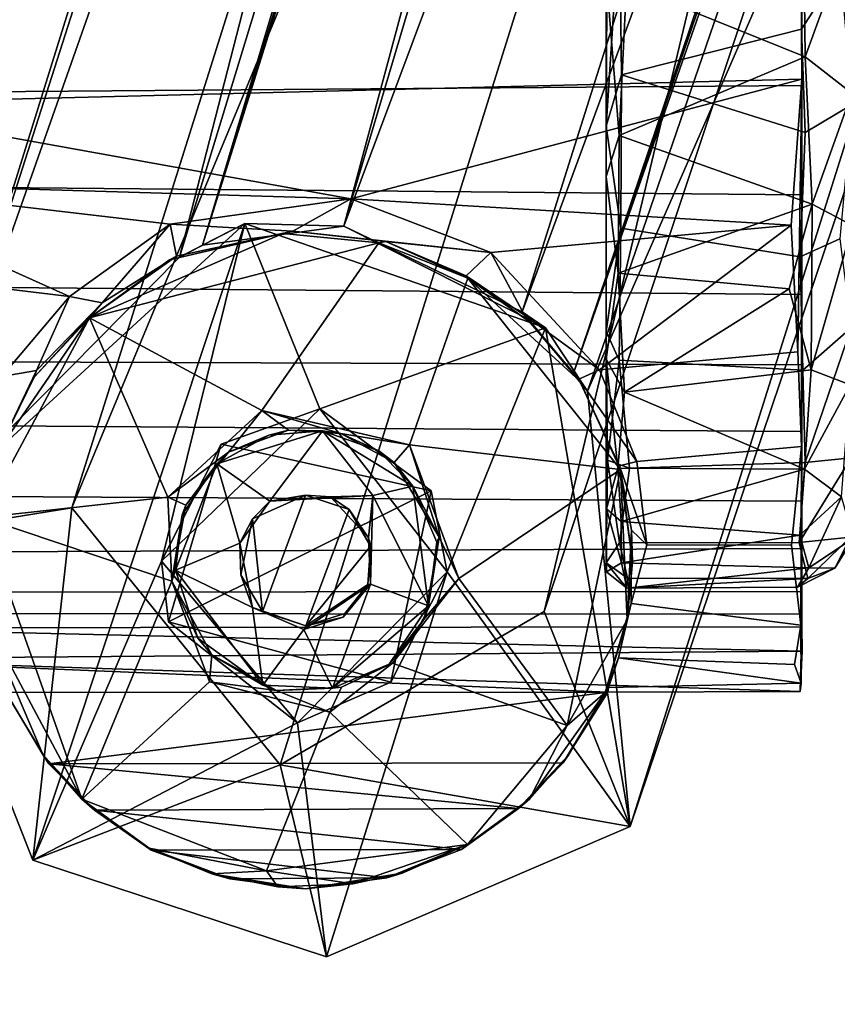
# Model space of a CAD drawing. Header units: millimetres. Extents: x -367 to 317, y -615 to 392.
# Tile 5 of 191: x -117 to -85, y -341 to -303. Entities that reach past the tile are written whole.
import ezdxf

# ---------------------------------------------------------------- set-up
doc = ezdxf.new("R2010")
doc.units = ezdxf.units.MM
doc.layers.add('Fbx_Root', color=7, linetype='Continuous', true_color=0x000000)
doc.styles.add('Default', font='arial.ttf')
doc.dimstyles.new('Default', dxfattribs={"dimscale": 10, "dimtxt": 2.5, "dimasz": 3, "dimexe": 1, "dimexo": 0.5, "dimgap": 0.8, "dimtad": 1, "dimtoh": 1, "dimzin": 1, "dimdsep": 46, "dimtxsty": 'Default', "dimcen": 2.5, "dimadec": 1, "dimazin": 1, "dimtfac": 1, "dimtdec": 4, "dimtix": 1, "dimtofl": 0, "dimtmove": 1, "dimatfit": 3, "dimfxl": 1, "dimtolj": 1, "dimtzin": 1, "dimarcsym": 0})

# ---------------------------------------------------------------- blocks, each defined once
blk = doc.blocks.new('*D1')
at = {"layer": 'Defpoints', "color": 0}
for p in [(-317.816, 295.28), (317.184, 295.28), (-317.816, -604.775)]:
    blk.add_point(p, dxfattribs=at)
at = {"layer": 'Fbx_Root', "color": 0, "lineweight": -2}
for p, q in [((-317.816, 290.28), (-317.816, -614.775)), ((317.184, 290.28), (317.184, -614.775)), ((287.184, -604.775), (-287.816, -604.775))]:
    blk.add_line(p, q, dxfattribs=at)
at = {"layer": 'Fbx_Root', "color": 0}
for points in [[(-287.816, -599.775), (-287.816, -609.775), (-317.816, -604.775)], [(287.184, -609.775), (287.184, -599.775), (317.184, -604.775)]]:
    blk.add_solid(points, dxfattribs=at)
at = {"layer": 'Fbx_Root', "color": 0, "insert": (-0.316, -584.012), "char_height": 25, "attachment_point": 5, "style": 'Default'}
blk.add_mtext('\\A1;635.00', dxfattribs=at)

msp = doc.modelspace()

# ---------------------------------------------------------------- linework, layer by layer
at = {"layer": 'Fbx_Root'}
for points in [[(-120.999, -323.079, 74.398), (-62.843, -158.039, 141.074), (-25.814, -25.804, 146.641)], [(-25.814, -25.804, 146.641), (-75.745, -177.889, 98.577), (-120.999, -323.079, 74.398)], [(-22.806, -29.748, 151.048), (-72.419, -193.874, 126.927), (-109.429, -311.832, 97.548)], [(-109.429, -311.832, 97.548), (-74.745, -195.783, 95.906), (-22.806, -29.748, 151.048)], [(0.775, -37.396, 150.808), (-47.746, -181.605, 99.048), (-95.006, -316.798, 95.849)], [(-95.006, -316.798, 95.849), (-63.523, -223.62, 120.603), (0.775, -37.396, 150.808)], [(-120.999, -323.079, 74.398), (-114.514, -322.032, 100.39), (-62.843, -158.039, 141.074)], [(-62.843, -158.039, 141.074), (-114.514, -322.032, 100.39), (-68.969, -212.518, 130.982)], [(-64.386, -178.126, 134.879), (-52.477, -173.584, 137.76), (-103.942, -311.094, 101.886)], [(-97.006, -314.417, 100.918), (-103.942, -311.094, 101.886), (-52.477, -173.584, 137.76)], [(-52.477, -173.584, 137.76), (-63.523, -223.62, 120.603), (-97.006, -314.417, 100.918)], [(-120.999, -323.079, 74.398), (-75.745, -177.889, 98.577), (-110.328, -312.295, 76.806)], [(-110.328, -312.295, 76.806), (-75.745, -177.889, 98.577), (-74.745, -195.783, 95.906)], [(-103.942, -311.094, 101.886), (-72.419, -193.874, 126.927), (-64.386, -178.126, 134.879)], [(-46.921, -178.443, 137.984), (-96.145, -326.065, 100.559), (-92.807, -334.423, 73.448), (-46.844, -188.525, 121.218)], [(-46.921, -178.443, 137.984), (-68.969, -212.518, 130.982), (-96.145, -326.065, 100.559)], [(-95.006, -316.798, 95.849), (-47.746, -181.605, 99.048), (-94.457, -317.495, 76.672)], [(-47.746, -181.605, 99.048), (-62.27, -244.012, 89.802), (-94.457, -317.495, 76.672)], [(-62.27, -244.012, 89.802), (-46.844, -188.525, 121.218), (-92.807, -334.423, 73.448)], [(-72.419, -193.874, 126.927), (-103.942, -311.094, 101.886), (-109.429, -311.832, 97.548)], [(-74.745, -195.783, 95.906), (-109.429, -311.832, 97.548), (-110.328, -312.295, 76.806)], [(-114.514, -322.032, 100.39), (-106.41, -332.016, 99.181), (-68.969, -212.518, 130.982)], [(-96.145, -326.065, 100.559), (-68.969, -212.518, 130.982), (-106.41, -332.016, 99.181)], [(-97.006, -314.417, 100.918), (-63.523, -223.62, 120.603), (-95.006, -316.798, 95.849)], [(-92.807, -334.423, 73.448), (-94.457, -317.495, 76.672), (-62.27, -244.012, 89.802)], [(-93.743, -261.13, 42.841), (-93.743, -292.752, 38.131), (-93.743, -309.153, 60.468), (-93.742, -291.23, 65.58)], [(-93.707, -301.618, 64.07), (-93.742, -291.23, 65.58), (-93.743, -309.153, 60.468)], [(-93.743, -292.752, 38.131), (-93.743, -294.523, 37.544), (-93.743, -309.153, 60.468)], [(-93.743, -294.523, 37.544), (-93.743, -295.888, 36.499), (-93.743, -309.153, 60.468)], [(-93.743, -296.6, 30.679), (-93.743, -295.48, 29.239), (-93.743, -324.17, 27.51)], [(-93.743, -295.94, 1.019), (-93.74, -307.209, 4.301), (-93.743, -324.17, 27.51), (-93.743, -295.48, 29.239)], [(-93.743, -309.153, 60.468), (-93.743, -295.888, 36.499), (-93.743, -324.17, 27.51), (-93.742, -316.254, 54.511)], [(-93.743, -295.888, 36.499), (-93.743, -296.948, 34.72), (-93.743, -324.17, 27.51)], [(-93.74, -307.209, 4.301), (-93.743, -295.94, 1.019), (-93.214, -299.188, 0.769)], [(-93.743, -297.194, 32.581), (-93.743, -296.6, 30.679), (-93.743, -324.17, 27.51)], [(-93.743, -296.948, 34.72), (-93.743, -297.194, 32.581), (-93.743, -324.17, 27.51)], [(-93.214, -299.188, 0.769), (-86.163, -297.802, 0.511), (-86.145, -303.429, 2.056), (-93.146, -305.208, 2.768)], [(-86.003, -304.508, 63.714), (-86.075, -297.778, 65.598), (-92.95, -301.696, 64.698)], [(-86.145, -303.429, 2.056), (-86.163, -297.802, 0.511), (-84.636, -301.097, 2.235)], [(-86.075, -297.778, 65.598), (-86.003, -304.508, 63.714), (-84.253, -299.7, 63.901)], [(-93.74, -307.209, 4.301), (-93.214, -299.188, 0.769), (-93.146, -305.208, 2.768)], [(-124.701, -301.622, 68.922), (-124.16, -306.335, 67.297), (-86.13, -305.382, 67.718), (-86.166, -299.824, 69.348)], [(-86.13, -305.382, 67.718), (-86.127, -301.34, 66.353), (-86.166, -299.824, 69.348)], [(-84.253, -299.7, 63.901), (-86.003, -304.508, 63.714), (-84.191, -305.923, 61.369)], [(-84.636, -301.097, 2.235), (-84.168, -306.358, 4.782), (-86.002, -307.447, 3.869), (-86.145, -303.429, 2.056)], [(-124.711, -301.502, 66.341), (-86.127, -301.34, 66.353), (-86.129, -305.621, 64.863), (-124.71, -305.919, 64.712)], [(-86.127, -301.34, 66.353), (-86.13, -305.382, 67.718), (-86.129, -305.621, 64.863)], [(-93.707, -301.618, 64.07), (-93.743, -309.153, 60.468), (-93.23, -307.57, 62.275)], [(-93.707, -301.618, 64.07), (-93.23, -307.57, 62.275), (-92.95, -301.696, 64.698)], [(-92.95, -301.696, 64.698), (-93.23, -307.57, 62.275), (-86.003, -304.508, 63.714)], [(-86.145, -303.429, 2.056), (-86.002, -307.447, 3.869), (-93.146, -305.208, 2.768)], [(-85.732, -310.233, 60.596), (-86.003, -304.508, 63.714), (-93.23, -307.57, 62.275)], [(-86.003, -304.508, 63.714), (-85.732, -310.233, 60.596), (-84.191, -305.923, 61.369)], [(-93.74, -307.209, 4.301), (-93.146, -305.208, 2.768), (-93.162, -311.165, 6.033)], [(-86.002, -307.447, 3.869), (-86.194, -312.283, 6.888), (-93.162, -311.165, 6.033), (-93.146, -305.208, 2.768)], [(-86.129, -305.621, 64.863), (-86.128, -309.872, 62.703), (-124.709, -309.518, 62.92), (-124.71, -305.919, 64.712)], [(-103.664, -310.032, 65.51), (-86.13, -305.382, 67.718), (-124.16, -306.335, 67.297)], [(-86.551, -311.046, 64.974), (-86.13, -305.382, 67.718), (-103.664, -310.032, 65.51)], [(-86.551, -311.046, 64.974), (-86.289, -315.974, 61.47), (-86.13, -305.382, 67.718)], [(-86.145, -319.645, 57.84), (-86.13, -305.382, 67.718), (-86.289, -315.974, 61.47)], [(-86.145, -319.645, 57.84), (-86.129, -313.746, 59.989), (-86.13, -305.382, 67.718)], [(-86.129, -305.621, 64.863), (-86.13, -305.382, 67.718), (-86.128, -309.872, 62.703)], [(-86.128, -309.872, 62.703), (-86.13, -305.382, 67.718), (-86.129, -313.746, 59.989)], [(-85.732, -310.233, 60.596), (-84.157, -311.067, 58.238), (-84.191, -305.923, 61.369)], [(-124.16, -306.335, 67.297), (-124.431, -309.4, 65.861), (-103.664, -310.032, 65.51)], [(-84.168, -306.358, 4.782), (-84.651, -311.579, 7.606), (-86.194, -312.283, 6.888), (-86.002, -307.447, 3.869)], [(-93.74, -307.209, 4.301), (-93.74, -315.181, 10.51), (-93.743, -324.17, 27.51)], [(-93.74, -315.181, 10.51), (-93.74, -307.209, 4.301), (-93.162, -311.165, 6.033)], [(-93.743, -309.153, 60.468), (-93.271, -312.916, 58.716), (-93.23, -307.57, 62.275)], [(-93.23, -307.57, 62.275), (-93.271, -312.916, 58.716), (-85.732, -310.233, 60.596)], [(-86.128, -309.872, 62.703), (-86.129, -313.746, 59.989), (-124.709, -313.402, 60.27), (-124.709, -309.518, 62.92)], [(-114.603, -313.816, 63.126), (-110.684, -311.007, 64.971), (-124.431, -309.4, 65.861)], [(-110.684, -311.007, 64.971), (-103.664, -310.032, 65.51), (-124.431, -309.4, 65.861)], [(-124.431, -309.4, 65.861), (-124.313, -312.661, 63.921), (-114.603, -313.816, 63.126)], [(-93.743, -309.153, 60.468), (-93.742, -316.254, 54.511), (-93.271, -312.916, 58.716)], [(-103.664, -310.032, 65.51), (-110.684, -311.007, 64.971), (-105.924, -311.277, 65.777)], [(-103.664, -310.032, 65.51), (-105.924, -311.277, 65.777), (-98.217, -312.112, 64.307)], [(-103.664, -310.032, 65.51), (-98.217, -312.112, 64.307), (-86.551, -311.046, 64.974)], [(-86.629, -313.528, 58.23), (-85.732, -310.233, 60.596), (-93.271, -312.916, 58.716)], [(-86.629, -313.528, 58.23), (-85.773, -316.668, 55.041), (-85.732, -310.233, 60.596)], [(-85.732, -310.233, 60.596), (-85.773, -316.668, 55.041), (-84.157, -311.067, 58.238)], [(-120.999, -323.079, 74.398), (-110.328, -312.295, 76.806), (-107.789, -310.981, 70.959)], [(-116.024, -335.727, 72.222), (-120.999, -323.079, 74.398), (-107.789, -310.981, 70.959)], [(-107.789, -310.981, 70.959), (-111.019, -324.112, 71.672), (-116.024, -335.727, 72.222)], [(-110.684, -311.007, 64.971), (-114.603, -313.816, 63.126), (-113.331, -314.067, 64.076)], [(-110.441, -312.25, 65.238), (-110.684, -311.007, 64.971), (-113.331, -314.067, 64.076)], [(-111.019, -324.112, 71.672), (-107.789, -310.981, 70.959), (-104.872, -318.189, 71.546)], [(-110.684, -311.007, 64.971), (-110.441, -312.25, 65.238), (-105.924, -311.277, 65.777)], [(-109.429, -311.832, 97.548), (-107.789, -310.981, 70.959), (-110.328, -312.295, 76.806)], [(-109.429, -311.832, 97.548), (-103.942, -311.094, 101.886), (-107.789, -310.981, 70.959)], [(-96.092, -315.042, 71.629), (-104.872, -318.189, 71.546), (-107.789, -310.981, 70.959)], [(-103.942, -311.094, 101.886), (-96.092, -315.042, 71.629), (-107.789, -310.981, 70.959)], [(-98.217, -312.112, 64.307), (-93.998, -316.675, 60.927), (-86.551, -311.046, 64.974)], [(-86.289, -315.974, 61.47), (-86.551, -311.046, 64.974), (-93.998, -316.675, 60.927)], [(-113.818, -314.649, 71.627), (-106.314, -311.377, 71.244), (-110.712, -312.392, 70.987)], [(-102.573, -311.74, 71.599), (-106.314, -311.377, 71.244), (-113.818, -314.649, 71.627)], [(-110.712, -312.392, 70.987), (-106.314, -311.377, 71.244), (-105.924, -311.277, 65.777)], [(-105.924, -311.277, 65.777), (-110.441, -312.25, 65.238), (-110.712, -312.392, 70.987)], [(-102.573, -311.74, 71.599), (-102.305, -311.678, 66.015), (-105.924, -311.277, 65.777), (-106.314, -311.377, 71.244)], [(-98.217, -312.112, 64.307), (-105.924, -311.277, 65.777), (-102.305, -311.678, 66.015)], [(-103.942, -311.094, 101.886), (-97.006, -314.417, 100.918), (-96.092, -315.042, 71.629)], [(-93.74, -315.181, 10.51), (-93.162, -311.165, 6.033), (-93.235, -316.292, 10.579)], [(-86.194, -312.283, 6.888), (-86.091, -316.681, 10.983), (-93.235, -316.292, 10.579), (-93.162, -311.165, 6.033)], [(-85.773, -316.668, 55.041), (-84.255, -317.253, 52.388), (-84.157, -311.067, 58.238)], [(-102.573, -311.74, 71.599), (-113.818, -314.649, 71.627), (-107.126, -318.246, 71.652)], [(-99.121, -313.107, 71.607), (-102.573, -311.74, 71.599), (-107.126, -318.246, 71.652), (-101.382, -319.581, 71.658)], [(-102.573, -311.74, 71.599), (-99.121, -313.107, 71.607), (-102.305, -311.678, 66.015)], [(-99.177, -313.013, 65.121), (-102.305, -311.678, 66.015), (-99.121, -313.107, 71.607)], [(-98.217, -312.112, 64.307), (-102.305, -311.678, 66.015), (-99.177, -313.013, 65.121)], [(-84.651, -311.579, 7.606), (-84.218, -315.035, 11.163), (-86.091, -316.681, 10.983), (-86.194, -312.283, 6.888)], [(-98.217, -312.112, 64.307), (-99.177, -313.013, 65.121), (-96.919, -314.545, 63.667)], [(-93.998, -316.675, 60.927), (-98.217, -312.112, 64.307), (-96.919, -314.545, 63.667)], [(-113.818, -314.649, 71.627), (-110.712, -312.392, 70.987), (-110.441, -312.25, 65.238)], [(-110.441, -312.25, 65.238), (-113.331, -314.067, 64.076), (-113.818, -314.649, 71.627)], [(-117.229, -316.928, 60.66), (-114.603, -313.816, 63.126), (-124.313, -312.661, 63.921)], [(-93.742, -316.254, 54.511), (-93.028, -317.537, 54.222), (-93.271, -312.916, 58.716)], [(-93.271, -312.916, 58.716), (-93.028, -317.537, 54.222), (-86.629, -313.528, 58.23)], [(-93.174, -320.549, 71.609), (-99.121, -313.107, 71.607), (-101.382, -319.581, 71.658)], [(-99.121, -313.107, 71.607), (-96.717, -314.804, 70.931), (-99.177, -313.013, 65.121)], [(-96.919, -314.545, 63.667), (-99.177, -313.013, 65.121), (-96.717, -314.804, 70.931)], [(-99.121, -313.107, 71.607), (-94.743, -317.125, 71.099), (-96.717, -314.804, 70.931)], [(-99.121, -313.107, 71.607), (-93.174, -320.549, 71.609), (-94.743, -317.125, 71.099)], [(-86.129, -313.746, 59.989), (-86.129, -316.478, 57.519), (-124.71, -316.328, 57.673), (-124.709, -313.402, 60.27)], [(-85.773, -316.668, 55.041), (-86.629, -313.528, 58.23), (-93.028, -317.537, 54.222)], [(-117.229, -316.928, 60.66), (-115.889, -316.696, 61.945), (-114.603, -313.816, 63.126)], [(-115.97, -316.956, 70.908), (-113.818, -314.649, 71.627), (-113.331, -314.067, 64.076)], [(-113.331, -314.067, 64.076), (-115.889, -316.696, 61.945), (-115.97, -316.956, 70.908)], [(-114.603, -313.816, 63.126), (-115.889, -316.696, 61.945), (-113.331, -314.067, 64.076)], [(-86.129, -313.746, 59.989), (-86.145, -319.645, 57.84), (-86.129, -316.478, 57.519)], [(-95.006, -316.798, 95.849), (-94.457, -317.495, 76.672), (-97.006, -314.417, 100.918)], [(-96.092, -315.042, 71.629), (-97.006, -314.417, 100.918), (-94.457, -317.495, 76.672)], [(-113.818, -314.649, 71.627), (-117.999, -322.41, 71.591), (-110.774, -321.622, 71.656)], [(-117.999, -322.41, 71.591), (-113.818, -314.649, 71.627), (-117.395, -319.851, 71.196)], [(-117.395, -319.851, 71.196), (-113.818, -314.649, 71.627), (-115.97, -316.956, 70.908)], [(-110.774, -321.622, 71.656), (-107.126, -318.246, 71.652), (-113.818, -314.649, 71.627)], [(-96.717, -314.804, 70.931), (-94.743, -317.125, 71.099), (-96.919, -314.545, 63.667)], [(-94.802, -317.029, 62.035), (-96.919, -314.545, 63.667), (-94.743, -317.125, 71.099)], [(-93.998, -316.675, 60.927), (-96.919, -314.545, 63.667), (-94.802, -317.029, 62.035)], [(-104.872, -318.189, 71.546), (-96.092, -315.042, 71.629), (-99.92, -324.516, 71.733)], [(-92.807, -334.423, 73.448), (-99.92, -324.516, 71.733), (-96.092, -315.042, 71.629)], [(-96.092, -315.042, 71.629), (-94.457, -317.495, 76.672), (-92.807, -334.423, 73.448)], [(-93.74, -315.181, 10.51), (-93.684, -320.18, 16.608), (-93.743, -324.17, 27.51)], [(-93.684, -320.18, 16.608), (-93.74, -315.181, 10.51), (-93.235, -316.292, 10.579)], [(-85.998, -320.274, 15.855), (-86.091, -316.681, 10.983), (-84.218, -315.035, 11.163)], [(-85.998, -320.274, 15.855), (-84.218, -315.035, 11.163), (-84.218, -320.089, 17.993)], [(-92.542, -320.235, 57.263), (-86.145, -319.645, 57.84), (-86.289, -315.974, 61.47), (-93.998, -316.675, 60.927)], [(-86.129, -316.478, 57.519), (-86.129, -319.07, 54.661), (-124.71, -318.795, 54.99), (-124.71, -316.328, 57.673)], [(-93.73, -322.068, 45.548), (-93.742, -316.254, 54.511), (-93.743, -324.17, 27.51)], [(-93.742, -316.254, 54.511), (-93.73, -322.068, 45.548), (-93.278, -320.494, 49.859)], [(-93.742, -316.254, 54.511), (-93.278, -320.494, 49.859), (-93.028, -317.537, 54.222)], [(-93.684, -320.18, 16.608), (-93.235, -316.292, 10.579), (-92.827, -320.488, 16.018)], [(-86.091, -316.681, 10.983), (-85.998, -320.274, 15.855), (-92.827, -320.488, 16.018), (-93.235, -316.292, 10.579)], [(-115.889, -316.696, 61.945), (-117.446, -319.922, 58.756), (-117.395, -319.851, 71.196)], [(-117.229, -316.928, 60.66), (-117.446, -319.922, 58.756), (-115.889, -316.696, 61.945)], [(-117.395, -319.851, 71.196), (-115.97, -316.956, 70.908), (-115.889, -316.696, 61.945)], [(-92.542, -320.235, 57.263), (-93.998, -316.675, 60.927), (-94.802, -317.029, 62.035)], [(-86.031, -320.525, 49.916), (-85.773, -316.668, 55.041), (-93.028, -317.537, 54.222)], [(-86.129, -316.478, 57.519), (-86.145, -319.645, 57.84), (-86.129, -319.07, 54.661)], [(-85.773, -316.668, 55.041), (-86.031, -320.525, 49.916), (-84.255, -317.253, 52.388)], [(-94.743, -317.125, 71.099), (-93.174, -320.549, 71.609), (-94.802, -317.029, 62.035)], [(-93.219, -320.398, 58.564), (-94.802, -317.029, 62.035), (-93.174, -320.549, 71.609)], [(-92.542, -320.235, 57.263), (-94.802, -317.029, 62.035), (-93.219, -320.398, 58.564)], [(-93.028, -317.537, 54.222), (-93.278, -320.494, 49.859), (-86.031, -320.525, 49.916)], [(-86.031, -320.525, 49.916), (-84.585, -321.604, 45.597), (-84.255, -317.253, 52.388)], [(-108.702, -319.562, 98.464), (-111.019, -324.112, 71.672), (-104.872, -318.189, 71.546)], [(-110.774, -321.622, 71.656), (-108.417, -319.868, 72.262), (-107.126, -318.246, 71.652)], [(-100.539, -321.376, 98.842), (-108.702, -319.562, 98.464), (-104.872, -318.189, 71.546)], [(-107.126, -318.246, 71.652), (-108.417, -319.868, 72.262), (-106.092, -319.019, 72.27)], [(-107.126, -318.246, 71.652), (-104.054, -319.145, 72.282), (-101.382, -319.581, 71.658)], [(-107.126, -318.246, 71.652), (-106.092, -319.019, 72.27), (-104.054, -319.145, 72.282)], [(-99.92, -324.516, 71.733), (-100.539, -321.376, 98.842), (-104.872, -318.189, 71.546)], [(-86.129, -319.07, 54.661), (-86.129, -321.769, 50.793), (-124.71, -321.549, 51.146), (-124.71, -318.795, 54.99)], [(-108.88, -320.322, 81.616), (-104.762, -319.042, 81.62), (-106.858, -319.216, 81.442)], [(-104.762, -319.042, 81.62), (-108.88, -320.322, 81.616), (-106.807, -321.773, 81.642)], [(-106.092, -319.019, 72.27), (-108.417, -319.868, 72.262), (-106.858, -319.216, 81.442)], [(-106.092, -319.019, 72.27), (-106.858, -319.216, 81.442), (-104.762, -319.042, 81.62)], [(-106.807, -321.773, 81.642), (-102.809, -321.556, 81.802), (-104.762, -319.042, 81.62)], [(-106.092, -319.019, 72.27), (-104.762, -319.042, 81.62), (-104.054, -319.145, 72.282)], [(-101.256, -321.188, 81.531), (-104.762, -319.042, 81.62), (-102.809, -321.556, 81.802)], [(-104.762, -319.042, 81.62), (-101.256, -321.188, 81.531), (-102.582, -319.815, 81.175)], [(-104.762, -319.042, 81.62), (-102.582, -319.815, 81.175), (-104.054, -319.145, 72.282)], [(-86.129, -319.07, 54.661), (-86.145, -319.645, 57.84), (-86.129, -321.769, 50.793)], [(-108.88, -320.322, 81.616), (-106.858, -319.216, 81.442), (-108.417, -319.868, 72.262)], [(-101.982, -320.267, 72.404), (-104.054, -319.145, 72.282), (-102.582, -319.815, 81.175)], [(-104.054, -319.145, 72.282), (-101.982, -320.267, 72.404), (-101.382, -319.581, 71.658)], [(-111.019, -324.112, 71.672), (-108.702, -319.562, 98.464), (-110.757, -326.458, 96.089)], [(-108.702, -319.562, 98.464), (-100.539, -321.376, 98.842), (-110.757, -326.458, 96.089)], [(-102.582, -319.815, 81.175), (-101.256, -321.188, 81.531), (-101.982, -320.267, 72.404)], [(-101.382, -319.581, 71.658), (-101.982, -320.267, 72.404), (-100.236, -323.172, 72.206)], [(-101.382, -319.581, 71.658), (-100.236, -323.172, 72.206), (-99.468, -324.779, 71.653)], [(-101.382, -319.581, 71.658), (-99.468, -324.779, 71.653), (-93.174, -320.549, 71.609)], [(-92.157, -323.467, 52.993), (-86.533, -323.481, 52.933), (-86.145, -319.645, 57.84), (-92.542, -320.235, 57.263)], [(-86.17, -326.587, 46.694), (-86.145, -319.645, 57.84), (-86.533, -323.481, 52.933)], [(-86.17, -326.587, 46.694), (-86.129, -321.769, 50.793), (-86.145, -319.645, 57.84)], [(-110.774, -321.622, 71.656), (-110.081, -321.926, 72.357), (-108.417, -319.868, 72.262)], [(-108.417, -319.868, 72.262), (-110.081, -321.926, 72.357), (-108.88, -320.322, 81.616)], [(-93.743, -324.17, 27.51), (-93.684, -320.18, 16.608), (-93.219, -323.399, 22.51)], [(-93.219, -323.399, 22.51), (-93.684, -320.18, 16.608), (-92.827, -320.488, 16.018)], [(-92.157, -323.467, 52.993), (-92.542, -320.235, 57.263), (-93.219, -320.398, 58.564)], [(-86.235, -323.377, 22.232), (-85.998, -320.274, 15.855), (-84.218, -320.089, 17.993)], [(-86.235, -323.377, 22.232), (-84.218, -320.089, 17.993), (-84.243, -323.169, 26.505)], [(-110.477, -324.45, 81.658), (-108.88, -320.322, 81.616), (-110.225, -322.304, 81.051)], [(-108.88, -320.322, 81.616), (-110.477, -324.45, 81.658), (-107.981, -323.405, 81.66)], [(-110.225, -322.304, 81.051), (-108.88, -320.322, 81.616), (-110.081, -321.926, 72.357)], [(-107.981, -323.405, 81.66), (-106.807, -321.773, 81.642), (-108.88, -320.322, 81.616)], [(-100.236, -323.172, 72.206), (-101.982, -320.267, 72.404), (-101.256, -321.188, 81.531)], [(-95.25, -330.495, 71.649), (-93.174, -320.549, 71.609), (-99.468, -324.779, 71.653)], [(-93.174, -320.549, 71.609), (-95.25, -330.495, 71.649), (-92.927, -326.392, 71.302)], [(-93.73, -322.068, 45.548), (-93.153, -322.571, 45.822), (-93.278, -320.494, 49.859)], [(-93.278, -320.494, 49.859), (-93.153, -322.571, 45.822), (-86.031, -320.525, 49.916)], [(-92.827, -320.488, 16.018), (-85.998, -320.274, 15.855), (-86.235, -323.377, 22.232), (-93.219, -323.399, 22.51)], [(-93.174, -320.549, 71.609), (-92.712, -324.129, 71.06), (-93.219, -320.398, 58.564)], [(-92.752, -322.904, 55.019), (-93.219, -320.398, 58.564), (-92.712, -324.129, 71.06)], [(-92.157, -323.467, 52.993), (-93.219, -320.398, 58.564), (-92.752, -322.904, 55.019)], [(-93.174, -320.549, 71.609), (-92.927, -326.392, 71.302), (-92.712, -324.129, 71.06)], [(-86.202, -323.102, 44.447), (-86.031, -320.525, 49.916), (-93.153, -322.571, 45.822)], [(-86.031, -320.525, 49.916), (-86.202, -323.102, 44.447), (-84.585, -321.604, 45.597)], [(-102.114, -328.805, 96.506), (-110.757, -326.458, 96.089), (-100.539, -321.376, 98.842)], [(-100.649, -325.848, 81.656), (-101.256, -321.188, 81.531), (-102.809, -321.556, 81.802)], [(-102.114, -328.805, 96.506), (-100.539, -321.376, 98.842), (-99.92, -324.516, 71.733)], [(-101.256, -321.188, 81.531), (-100.649, -325.848, 81.656), (-100.322, -323.363, 81.005)], [(-101.256, -321.188, 81.531), (-100.322, -323.363, 81.005), (-100.236, -323.172, 72.206)], [(-86.129, -321.769, 50.793), (-86.128, -323.608, 47.191), (-124.709, -323.764, 46.89), (-124.71, -321.549, 51.146)], [(-110.626, -324.886, 71.706), (-110.774, -321.622, 71.656), (-117.999, -322.41, 71.591)], [(-110.774, -321.622, 71.656), (-110.626, -324.886, 71.706), (-110.081, -321.926, 72.357)], [(-107.095, -326.066, 71.65), (-105.428, -321.544, 71.659), (-107.487, -322.456, 71.638)], [(-105.428, -321.544, 71.659), (-106.807, -321.773, 81.642), (-107.487, -322.456, 71.638)], [(-103.732, -322.092, 71.65), (-105.428, -321.544, 71.659), (-107.095, -326.066, 71.65), (-105.415, -326.616, 71.658)], [(-106.807, -321.773, 81.642), (-105.428, -321.544, 71.659), (-104.46, -321.61, 81.389)], [(-104.46, -321.61, 81.389), (-102.809, -321.556, 81.802), (-106.807, -321.773, 81.642)], [(-103.732, -322.092, 71.65), (-104.46, -321.61, 81.389), (-105.428, -321.544, 71.659)], [(-104.46, -321.61, 81.389), (-102.975, -323.193, 81.303), (-102.809, -321.556, 81.802)], [(-104.46, -321.61, 81.389), (-103.732, -322.092, 71.65), (-102.975, -323.193, 81.303)], [(-102.975, -323.193, 81.303), (-102.905, -324.997, 81.687), (-102.809, -321.556, 81.802)], [(-102.809, -321.556, 81.802), (-102.905, -324.997, 81.687), (-100.649, -325.848, 81.656)], [(-86.202, -323.102, 44.447), (-85.862, -324.368, 39.9), (-84.585, -321.604, 45.597)], [(-86.129, -321.769, 50.793), (-86.17, -326.587, 46.694), (-86.128, -323.608, 47.191)], [(-84.585, -321.604, 45.597), (-85.862, -324.368, 39.9), (-84.124, -323.209, 37.744)], [(-120.999, -323.079, 74.398), (-116.024, -335.727, 72.222), (-114.514, -322.032, 100.39)], [(-114.514, -322.032, 100.39), (-116.024, -335.727, 72.222), (-106.41, -332.016, 99.181)], [(-110.081, -321.926, 72.357), (-110.626, -324.886, 71.706), (-110.225, -322.304, 81.051)], [(-107.981, -323.405, 81.66), (-107.487, -322.456, 71.638), (-106.807, -321.773, 81.642)], [(-102.902, -323.524, 71.65), (-103.732, -322.092, 71.65), (-105.415, -326.616, 71.658)], [(-102.902, -323.524, 71.65), (-102.975, -323.193, 81.303), (-103.732, -322.092, 71.65)], [(-93.723, -324.516, 35.418), (-93.73, -322.068, 45.548), (-93.743, -324.17, 27.51)], [(-93.73, -322.068, 45.548), (-93.723, -324.516, 35.418), (-93.144, -324.174, 40.903)], [(-93.73, -322.068, 45.548), (-93.144, -324.174, 40.903), (-93.153, -322.571, 45.822)], [(-117.999, -322.41, 71.591), (-114.116, -333.358, 71.633), (-110.626, -324.886, 71.706)], [(-114.116, -333.358, 71.633), (-117.999, -322.41, 71.591), (-117.965, -326.169, 71.278)], [(-110.477, -324.45, 81.658), (-110.225, -322.304, 81.051), (-110.626, -324.886, 71.706)], [(-107.487, -322.456, 71.638), (-107.981, -323.405, 81.66), (-107.936, -324.635, 71.65)], [(-107.487, -322.456, 71.638), (-107.936, -324.635, 71.65), (-107.095, -326.066, 71.65)], [(-93.153, -322.571, 45.822), (-93.144, -324.174, 40.903), (-86.202, -323.102, 44.447)], [(-92.712, -324.129, 71.06), (-92.927, -326.392, 71.302), (-92.752, -322.904, 55.019)], [(-92.762, -325.757, 48.95), (-92.752, -322.904, 55.019), (-92.927, -326.392, 71.302)], [(-92.157, -323.467, 52.993), (-92.752, -322.904, 55.019), (-92.762, -325.757, 48.95)], [(-102.975, -323.193, 81.303), (-102.902, -323.524, 71.65), (-102.905, -324.997, 81.687)], [(-100.786, -326.325, 72.284), (-100.236, -323.172, 72.206), (-100.649, -325.848, 81.656)], [(-99.468, -324.779, 71.653), (-100.236, -323.172, 72.206), (-100.786, -326.325, 72.284)], [(-100.322, -323.363, 81.005), (-100.649, -325.848, 81.656), (-100.236, -323.172, 72.206)], [(-85.862, -324.368, 39.9), (-86.202, -323.102, 44.447), (-93.144, -324.174, 40.903)], [(-85.892, -324.785, 28.535), (-86.235, -323.377, 22.232), (-84.243, -323.169, 26.505)], [(-84.851, -324.376, 34.03), (-85.892, -324.785, 28.535), (-84.243, -323.169, 26.505)], [(-85.862, -324.368, 39.9), (-84.851, -324.376, 34.03), (-84.124, -323.209, 37.744)], [(-84.124, -323.209, 37.744), (-84.851, -324.376, 34.03), (-84.243, -323.169, 26.505)], [(-124.709, -323.764, 46.89), (-86.128, -323.608, 47.191), (-86.129, -325.28, 42.783), (-124.71, -325.306, 42.58)], [(-107.481, -325.902, 81.66), (-107.981, -323.405, 81.66), (-110.477, -324.45, 81.658)], [(-107.481, -325.902, 81.66), (-107.936, -324.635, 71.65), (-107.981, -323.405, 81.66)], [(-102.902, -323.524, 71.65), (-105.415, -326.616, 71.658), (-103.007, -325.011, 71.65)], [(-103.007, -325.011, 71.65), (-102.905, -324.997, 81.687), (-102.902, -323.524, 71.65)], [(-93.743, -324.17, 27.51), (-93.219, -323.399, 22.51), (-92.913, -324.772, 28.147)], [(-86.235, -323.377, 22.232), (-85.892, -324.785, 28.535), (-92.913, -324.772, 28.147), (-93.219, -323.399, 22.51)], [(-86.17, -326.587, 46.694), (-86.533, -323.481, 52.933), (-92.157, -323.467, 52.993), (-92.762, -325.757, 48.95)], [(-86.128, -323.608, 47.191), (-86.17, -326.587, 46.694), (-86.129, -325.28, 42.783)], [(-105.734, -330.39, 71.531), (-116.024, -335.727, 72.222), (-111.019, -324.112, 71.672)], [(-111.019, -324.112, 71.672), (-110.757, -326.458, 96.089), (-105.734, -330.39, 71.531)], [(-109.609, -327.102, 81.191), (-110.477, -324.45, 81.658), (-110.626, -324.886, 71.706)], [(-107.083, -328.931, 81.623), (-110.477, -324.45, 81.658), (-109.609, -327.102, 81.191)], [(-110.477, -324.45, 81.658), (-107.083, -328.931, 81.623), (-107.481, -325.902, 81.66)], [(-92.93, -325.155, 34.68), (-93.743, -324.17, 27.51), (-92.913, -324.772, 28.147)], [(-93.743, -324.17, 27.51), (-92.93, -325.155, 34.68), (-93.723, -324.516, 35.418)], [(-93.144, -324.174, 40.903), (-93.723, -324.516, 35.418), (-92.93, -325.155, 34.68)], [(-93.144, -324.174, 40.903), (-92.93, -325.155, 34.68), (-85.862, -324.368, 39.9)], [(-86.295, -325.11, 34.296), (-85.862, -324.368, 39.9), (-92.93, -325.155, 34.68)], [(-85.862, -324.368, 39.9), (-86.295, -325.11, 34.296), (-84.851, -324.376, 34.03)], [(-86.295, -325.11, 34.296), (-85.892, -324.785, 28.535), (-84.851, -324.376, 34.03)], [(-107.936, -324.635, 71.65), (-107.481, -325.902, 81.66), (-107.095, -326.066, 71.65)], [(-99.92, -324.516, 71.733), (-104.604, -339.482, 71.808), (-105.734, -330.39, 71.531)], [(-105.734, -330.39, 71.531), (-102.114, -328.805, 96.506), (-99.92, -324.516, 71.733)], [(-104.604, -339.482, 71.808), (-99.92, -324.516, 71.733), (-92.807, -334.423, 73.448)], [(-99.468, -324.779, 71.653), (-100.786, -326.325, 72.284), (-102.049, -328.073, 71.701)], [(-99.468, -324.779, 71.653), (-102.049, -328.073, 71.701), (-95.25, -330.495, 71.649)], [(-92.93, -325.155, 34.68), (-92.913, -324.772, 28.147), (-85.892, -324.785, 28.535)], [(-85.892, -324.785, 28.535), (-86.295, -325.11, 34.296), (-92.93, -325.155, 34.68)], [(-109.154, -328.797, 71.658), (-110.626, -324.886, 71.706), (-114.116, -333.358, 71.633)], [(-110.626, -324.886, 71.706), (-109.062, -327.74, 72.245), (-109.609, -327.102, 81.191)], [(-109.154, -328.797, 71.658), (-109.062, -327.74, 72.245), (-110.626, -324.886, 71.706)], [(-102.905, -324.997, 81.687), (-105.488, -326.761, 81.7), (-104.373, -329.041, 81.612)], [(-103.956, -326.283, 81.157), (-105.488, -326.761, 81.7), (-102.905, -324.997, 81.687)], [(-105.415, -326.616, 71.658), (-103.899, -326.146, 71.642), (-103.007, -325.011, 71.65)], [(-104.373, -329.041, 81.612), (-100.649, -325.848, 81.656), (-102.905, -324.997, 81.687)], [(-102.905, -324.997, 81.687), (-103.007, -325.011, 71.65), (-103.956, -326.283, 81.157)], [(-103.899, -326.146, 71.642), (-103.956, -326.283, 81.157), (-103.007, -325.011, 71.65)], [(-86.129, -325.28, 42.783), (-86.128, -326.16, 38.666), (-124.71, -326.145, 38.794), (-124.71, -325.306, 42.58)], [(-86.16, -328.848, 37.754), (-86.129, -325.28, 42.783), (-86.17, -326.587, 46.694)], [(-86.129, -325.28, 42.783), (-86.16, -328.848, 37.754), (-86.128, -326.16, 38.666)], [(-105.488, -326.761, 81.7), (-107.481, -325.902, 81.66), (-107.083, -328.931, 81.623)], [(-105.488, -326.761, 81.7), (-105.415, -326.616, 71.658), (-107.481, -325.902, 81.66)], [(-107.095, -326.066, 71.65), (-107.481, -325.902, 81.66), (-105.415, -326.616, 71.658)], [(-100.649, -325.848, 81.656), (-104.373, -329.041, 81.612), (-102.169, -328.104, 81.159)], [(-100.649, -325.848, 81.656), (-102.169, -328.104, 81.159), (-100.786, -326.325, 72.284)], [(-92.927, -326.392, 71.302), (-93.777, -329.216, 71.039), (-92.762, -325.757, 48.95)], [(-93.258, -327.857, 43.272), (-92.762, -325.757, 48.95), (-93.777, -329.216, 71.039)], [(-86.413, -328.121, 41.851), (-86.17, -326.587, 46.694), (-92.762, -325.757, 48.95), (-93.258, -327.857, 43.272)], [(-124.71, -326.145, 38.794), (-86.128, -326.16, 38.666), (-86.133, -326.662, 34.32), (-124.706, -326.703, 34.158)], [(-115.621, -331.651, 71.099), (-117.965, -326.169, 71.278), (-117.053, -329.233, 70.773)], [(-114.116, -333.358, 71.633), (-117.965, -326.169, 71.278), (-115.621, -331.651, 71.099)], [(-106.41, -332.016, 99.181), (-92.807, -334.423, 73.448), (-96.145, -326.065, 100.559)], [(-105.488, -326.761, 81.7), (-103.956, -326.283, 81.157), (-105.415, -326.616, 71.658)], [(-105.415, -326.616, 71.658), (-103.956, -326.283, 81.157), (-103.899, -326.146, 71.642)], [(-102.049, -328.073, 71.701), (-100.786, -326.325, 72.284), (-102.169, -328.104, 81.159)], [(-86.128, -326.16, 38.666), (-86.16, -328.848, 37.754), (-86.133, -326.662, 34.32)], [(-124.754, -327.901, 33.163), (-124.706, -326.703, 34.158), (-86.116, -327.606, 33.287)], [(-86.133, -326.662, 34.32), (-86.116, -327.606, 33.287), (-124.706, -326.703, 34.158)], [(-105.734, -330.39, 71.531), (-110.757, -326.458, 96.089), (-102.114, -328.805, 96.506)], [(-92.927, -326.392, 71.302), (-95.25, -330.495, 71.649), (-93.777, -329.216, 71.039)], [(-86.17, -326.587, 46.694), (-86.413, -328.121, 41.851), (-86.16, -328.848, 37.754)], [(-86.199, -329.171, 33.054), (-86.133, -326.662, 34.32), (-86.16, -328.848, 37.754)], [(-86.133, -326.662, 34.32), (-86.199, -329.171, 33.054), (-86.116, -327.606, 33.287)], [(-107.083, -328.931, 81.623), (-109.609, -327.102, 81.191), (-109.062, -327.74, 72.245)], [(-107.083, -328.931, 81.623), (-104.373, -329.041, 81.612), (-105.488, -326.761, 81.7)], [(-86.199, -329.171, 33.054), (-124.754, -327.901, 33.163), (-86.116, -327.606, 33.287)], [(-109.154, -328.797, 71.658), (-106.551, -329.128, 72.27), (-109.062, -327.74, 72.245)], [(-109.062, -327.74, 72.245), (-106.551, -329.128, 72.27), (-107.083, -328.931, 81.623)], [(-93.646, -329.01, 36.881), (-93.258, -327.857, 43.272), (-93.777, -329.216, 71.039)], [(-93.258, -327.857, 43.272), (-93.646, -329.01, 36.881), (-86.16, -328.848, 37.754)], [(-86.16, -328.848, 37.754), (-86.413, -328.121, 41.851), (-93.258, -327.857, 43.272)], [(-124.754, -327.901, 33.163), (-86.199, -329.171, 33.054), (-93.669, -329.197, 33.065)], [(-93.669, -329.197, 33.065), (-117.083, -329.208, 33.075), (-124.754, -327.901, 33.163)], [(-104.48, -329.978, 71.653), (-102.049, -328.073, 71.701), (-104.032, -329.003, 72.265)], [(-99.129, -335.121, 71.597), (-95.25, -330.495, 71.649), (-102.049, -328.073, 71.701), (-104.48, -329.978, 71.653)], [(-102.169, -328.104, 81.159), (-104.373, -329.041, 81.612), (-104.032, -329.003, 72.265)], [(-104.032, -329.003, 72.265), (-102.049, -328.073, 71.701), (-102.169, -328.104, 81.159)], [(-104.48, -329.978, 71.653), (-109.154, -328.797, 71.658), (-114.116, -333.358, 71.633), (-106.949, -336.136, 71.641)], [(-104.48, -329.978, 71.653), (-106.551, -329.128, 72.27), (-109.154, -328.797, 71.658)], [(-107.083, -328.931, 81.623), (-106.551, -329.128, 72.27), (-104.373, -329.041, 81.612)], [(-104.032, -329.003, 72.265), (-104.373, -329.041, 81.612), (-106.551, -329.128, 72.27)], [(-104.48, -329.978, 71.653), (-104.032, -329.003, 72.265), (-106.551, -329.128, 72.27)], [(-93.669, -329.197, 33.065), (-93.646, -329.01, 36.881), (-95.409, -331.945, 35.132)], [(-93.646, -329.01, 36.881), (-95.218, -331.653, 70.86), (-95.409, -331.945, 35.132)], [(-93.777, -329.216, 71.039), (-95.218, -331.653, 70.86), (-93.646, -329.01, 36.881)], [(-93.646, -329.01, 36.881), (-93.669, -329.197, 33.065), (-86.199, -329.171, 33.054), (-86.16, -328.848, 37.754)], [(-115.402, -331.985, 35.145), (-117.083, -329.208, 33.075), (-93.669, -329.197, 33.065)], [(-117.083, -329.208, 33.075), (-115.402, -331.985, 35.145), (-115.621, -331.651, 71.099), (-117.053, -329.233, 70.773)], [(-115.402, -331.985, 35.145), (-93.669, -329.197, 33.065), (-95.409, -331.945, 35.132)], [(-93.777, -329.216, 71.039), (-96.714, -333.36, 71.087), (-95.218, -331.653, 70.86)], [(-95.25, -330.495, 71.649), (-96.714, -333.36, 71.087), (-93.777, -329.216, 71.039)], [(-106.949, -336.136, 71.641), (-99.129, -335.121, 71.597), (-104.48, -329.978, 71.653)], [(-116.024, -335.727, 72.222), (-105.734, -330.39, 71.531), (-104.604, -339.482, 71.808)], [(-95.25, -330.495, 71.649), (-99.129, -335.121, 71.597), (-96.714, -333.36, 71.087)], [(-114.116, -333.358, 71.633), (-115.621, -331.651, 71.099), (-113.626, -333.785, 36.887)], [(-115.402, -331.985, 35.145), (-113.626, -333.785, 36.887), (-115.621, -331.651, 71.099)], [(-95.218, -331.653, 70.86), (-96.714, -333.36, 71.087), (-97.147, -333.721, 36.802)], [(-97.147, -333.721, 36.802), (-95.409, -331.945, 35.132), (-95.218, -331.653, 70.86)], [(-104.604, -339.482, 71.808), (-106.41, -332.016, 99.181), (-116.024, -335.727, 72.222)], [(-115.402, -331.985, 35.145), (-95.409, -331.945, 35.132), (-97.147, -333.721, 36.802)], [(-113.626, -333.785, 36.887), (-115.402, -331.985, 35.145), (-97.147, -333.721, 36.802)], [(-92.807, -334.423, 73.448), (-106.41, -332.016, 99.181), (-104.604, -339.482, 71.808)], [(-114.116, -333.358, 71.633), (-111.51, -335.263, 71.07), (-106.949, -336.136, 71.641)], [(-111.51, -335.263, 71.07), (-114.116, -333.358, 71.633), (-111.428, -335.334, 38.653)], [(-113.626, -333.785, 36.887), (-111.428, -335.334, 38.653), (-114.116, -333.358, 71.633)], [(-96.714, -333.36, 71.087), (-99.129, -335.121, 71.597), (-99.358, -335.305, 38.587)], [(-99.358, -335.305, 38.587), (-97.147, -333.721, 36.802), (-96.714, -333.36, 71.087)], [(-113.626, -333.785, 36.887), (-97.147, -333.721, 36.802), (-99.358, -335.305, 38.587)], [(-111.428, -335.334, 38.653), (-113.626, -333.785, 36.887), (-99.358, -335.305, 38.587)], [(-99.129, -335.121, 71.597), (-106.949, -336.136, 71.641), (-103.582, -336.646, 71.15)], [(-99.129, -335.121, 71.597), (-103.582, -336.646, 71.15), (-101.674, -336.23, 70.923)], [(-99.129, -335.121, 71.597), (-101.674, -336.23, 70.923), (-102.271, -336.408, 40.1)], [(-102.271, -336.408, 40.1), (-99.358, -335.305, 38.587), (-99.129, -335.121, 71.597)], [(-106.949, -336.136, 71.641), (-111.51, -335.263, 71.07), (-109.062, -336.253, 70.918)], [(-109.062, -336.253, 70.918), (-111.51, -335.263, 71.07), (-108.365, -336.456, 40.174)], [(-111.428, -335.334, 38.653), (-108.365, -336.456, 40.174), (-111.51, -335.263, 71.07)], [(-111.428, -335.334, 38.653), (-99.358, -335.305, 38.587), (-102.271, -336.408, 40.1)], [(-108.365, -336.456, 40.174), (-111.428, -335.334, 38.653), (-102.271, -336.408, 40.1)], [(-106.949, -336.136, 71.641), (-109.062, -336.253, 70.918), (-106.502, -336.76, 70.755)], [(-106.502, -336.76, 70.755), (-109.062, -336.253, 70.918), (-105.433, -336.843, 40.752)], [(-108.365, -336.456, 40.174), (-105.433, -336.843, 40.752), (-109.062, -336.253, 70.918)], [(-106.949, -336.136, 71.641), (-106.502, -336.76, 70.755), (-103.582, -336.646, 71.15)], [(-101.674, -336.23, 70.923), (-103.582, -336.646, 71.15), (-105.433, -336.843, 40.752)], [(-105.433, -336.843, 40.752), (-102.271, -336.408, 40.1), (-101.674, -336.23, 70.923)], [(-108.365, -336.456, 40.174), (-102.271, -336.408, 40.1), (-105.433, -336.843, 40.752)], [(-105.433, -336.843, 40.752), (-103.582, -336.646, 71.15), (-106.502, -336.76, 70.755)]]:
    msp.add_3dface(points, dxfattribs=at)

# ---------------------------------------------------------------- dimensions: what is measured, and where the dimension line sits
dim = msp.add_linear_dim(base=(-317.816, -604.775), p1=(317.184, 295.28), p2=(-317.816, 295.28), angle=180, dimstyle='Default', override={"dimscale": 10, "dimtxt": 2.5, "dimasz": 3, "dimexe": 1, "dimexo": 0.5, "dimgap": 0.8, "dimtad": 1, "dimtih": 0, "dimtoh": 0, "dimdec": 2, "dimlfac": 1, "dimzin": 1, "dimtxsty": 'Default', "dimsah": 0, "dimcen": 2.5, "dimadec": 1, "dimazin": 1, "dimtix": 0, "dimtmove": 0, "dimtzin": 1}, dxfattribs=at)
dim.commit()
dim.dimension.update_dxf_attribs({"geometry": '*D1', "text_midpoint": (-0.316, -584.012)})

doc.saveas('drawing.dxf')
